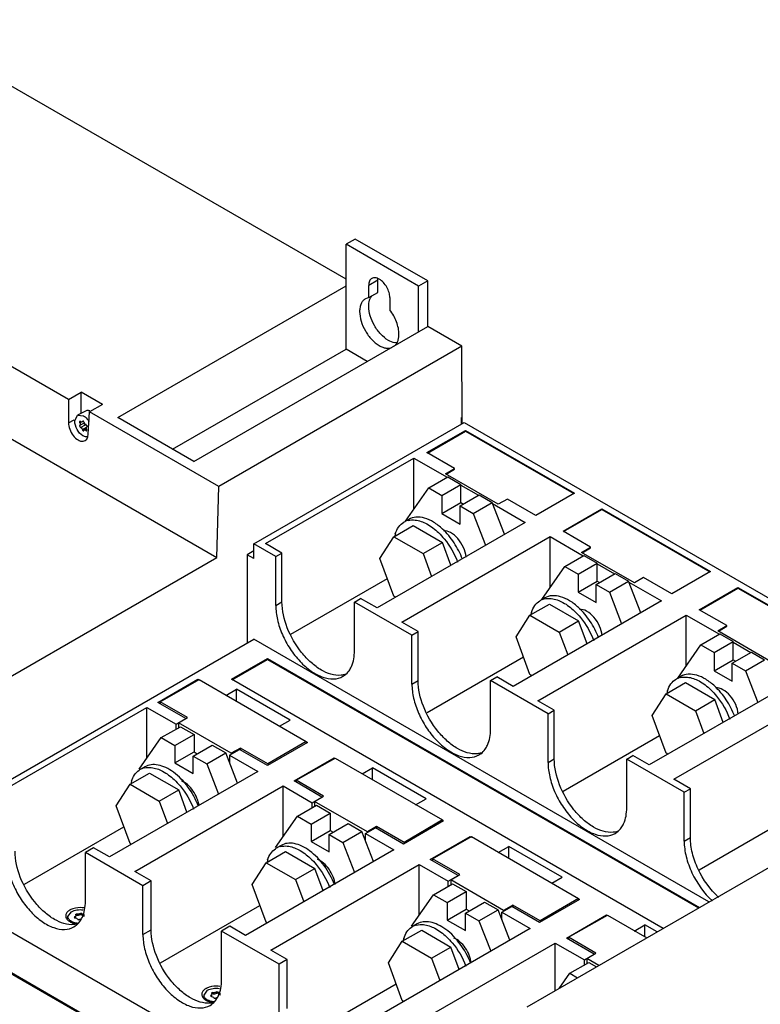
# Model space of a CAD drawing. Header units: millimetres. Extents: x 67 to 521, y 166 to 655.
# Tile 3 of 4: x 220 to 393, y 425 to 655. Entities that reach past the tile are written whole.
import ezdxf

# ---------------------------------------------------------------- set-up
doc = ezdxf.new("R2010")
doc.units = ezdxf.units.MM
doc.header["$LTSCALE"] = 53.423274
doc.layers.get('0').update_dxf_attribs({"linetype": 'CONTINUOUS'})

msp = doc.modelspace()

# ---------------------------------------------------------------- linework, layer by layer
at = {"color": 7, "linetype": 'Continuous'}
for p, q in [((296.12, 594.43), (190.97, 655.14)), ((133.66, 605.71), (265.91, 529.36)), ((298.24, 603.82), (296.12, 602.6)), ((315.21, 594.02), (298.24, 603.82)), ((296.12, 578.1), (296.12, 602.6)), ((313.09, 592.8), (296.12, 602.6)), ((303.54, 594.23), (301.42, 593)), ((303.54, 591.35), (303.54, 594.23)), ((242.77, 562.08), (296.12, 592.88)), ((301.42, 590.13), (301.42, 593)), ((315.21, 594.02), (313.09, 592.8)), ((313.09, 582.16), (313.09, 592.8)), ((315.21, 583.4), (315.21, 594.02)), ((301.42, 590.13), (300.65, 589.86)), ((301.42, 590.13), (303.54, 591.35)), ((306.37, 590.14), (306.37, 587.27)), ((231.26, 566.27), (195.3, 587.03)), ((260.53, 551.82), (315.23, 583.4)), ((323.21, 578.79), (315.23, 583.4)), ((255.57, 554.69), (296.12, 578.1)), ((323.21, 578.79), (266.4, 545.99)), ((301.08, 575.23), (296.12, 578.1)), ((323.24, 562.15), (323.21, 578.79)), ((231.26, 566.27), (234.25, 568)), ((234.25, 563.07), (234.25, 568)), ((239.17, 565.16), (234.25, 568)), ((231.26, 566.27), (231.26, 560.85)), ((239.17, 565.16), (236.17, 563.44)), ((232.73, 561.29), (233.39, 562.61)), ((235.22, 563.6), (233.39, 562.61)), ((233.39, 562.61), (234.78, 562.47)), ((235.86, 558.2), (236.17, 563.44)), ((266.4, 545.99), (236.17, 563.44)), ((260.53, 551.82), (242.77, 562.08)), ((323.24, 562.15), (323.09, 562.07)), ((323.09, 560.56), (323.09, 562.07)), ((323.18, 562.18), (323.18, 560.61)), ((231.26, 560.85), (232.58, 561.56)), ((235.01, 560.86), (233.87, 560.25)), ((233.89, 560.85), (234.17, 561)), ((234.07, 559.79), (235.2, 560.39)), ((234.55, 561.17), (234.45, 561.03)), ((235.44, 559.75), (234.49, 559.24)), ((234.6, 561.24), (234.55, 561.17)), ((234.55, 561.17), (234.62, 561.21)), ((234.66, 561.15), (234.76, 561.2)), ((235.64, 559.95), (235.54, 559.9)), ((274.54, 532.53), (323.73, 560.93)), ((323.73, 560.93), (447.9, 489.24)), ((234.83, 558.98), (234.87, 559.02)), ((234.87, 559.02), (234.98, 559.17)), ((235.42, 559.41), (234.98, 559.17)), ((235.54, 559.19), (235.31, 559.07)), ((315.03, 553.87), (324.08, 559.09)), ((315.17, 553.79), (324.08, 558.93)), ((324.08, 558.93), (324.08, 559.09)), ((324.08, 559.09), (349.5, 544.42)), ((324.08, 558.93), (349.36, 544.34)), ((321.47, 550.15), (315.03, 553.87)), ((277.32, 532.6), (311.98, 552.61)), ((311.98, 540.66), (311.98, 552.61)), ((311.98, 552.61), (319.75, 548.12)), ((315.44, 545.64), (319.89, 548.21)), ((319.36, 548.92), (321.47, 550.15)), ((331.7, 541.79), (319.36, 548.92)), ((319.52, 548.84), (321.47, 549.99)), ((319.89, 548.21), (322.99, 546.42)), ((321.47, 549.99), (321.47, 550.15)), ((265.93, 529.35), (266.42, 545.97)), ((318.53, 543.85), (322.99, 546.42)), ((322.99, 542.18), (322.99, 546.42)), ((322.99, 546.26), (327.08, 543.89)), ((310.05, 537.88), (315.44, 545.64)), ((315.44, 545.64), (318.53, 543.85)), ((318.53, 543.85), (318.53, 539.61)), ((322.77, 541.4), (327.23, 543.97)), ((327.23, 543.97), (330.31, 542.2)), ((349.5, 544.42), (340.45, 539.2)), ((318.53, 539.61), (322.99, 542.18)), ((322.77, 537.16), (322.77, 541.4)), ((322.77, 541.4), (325.85, 539.62)), ((322.99, 542.18), (323.55, 541.85)), ((325.85, 539.62), (330.31, 542.2)), ((333.18, 534.77), (330.31, 542.2)), ((330.39, 541.98), (338.03, 537.57)), ((333.84, 543.01), (331.7, 541.79)), ((340.45, 539.2), (333.84, 543.01)), ((318.53, 539.61), (322.77, 537.16)), ((325.85, 539.62), (328.72, 532.2)), ((346.85, 535.5), (355.9, 540.72)), ((346.99, 535.41), (355.9, 540.56)), ((355.9, 540.56), (355.9, 540.72)), ((355.9, 540.72), (381.32, 526.05)), ((355.9, 540.56), (381.18, 525.97)), ((338.03, 537.57), (303.37, 517.56)), ((307.3, 534.21), (311.83, 536.82)), ((310.77, 538.27), (310.06, 537.86)), ((311.83, 536.82), (318.66, 532.87)), ((353.29, 531.78), (346.85, 535.5)), ((274.54, 529.1), (274.54, 532.53)), ((279.7, 529.55), (274.54, 532.53)), ((281.15, 530.39), (277.32, 532.6)), ((304.04, 529.15), (307.3, 534.21)), ((307.3, 534.21), (314.14, 530.26)), ((309.14, 514.23), (343.8, 534.24)), ((314.14, 530.26), (318.66, 532.87)), ((320.64, 527.53), (318.66, 532.87)), ((343.8, 522.29), (343.8, 534.24)), ((343.8, 534.24), (351.57, 529.75)), ((274.54, 530.9), (272.98, 530)), ((272.98, 530), (272.98, 509.35)), ((274.54, 529.1), (272.98, 530)), ((279.7, 529.55), (281.15, 530.39)), ((281.15, 518.96), (281.15, 530.39)), ((314.14, 530.26), (316.11, 524.92)), ((347.26, 527.26), (351.71, 529.84)), ((351.18, 530.55), (353.29, 531.78)), ((363.52, 523.42), (351.18, 530.55)), ((351.34, 530.47), (353.29, 531.62)), ((351.71, 529.84), (354.81, 528.05)), ((353.29, 531.62), (353.29, 531.78)), ((206.56, 495.08), (265.93, 529.35)), ((279.7, 518.12), (279.7, 529.55)), ((307.3, 520.33), (304.04, 529.15)), ((350.35, 525.48), (354.81, 528.05)), ((354.81, 523.81), (354.81, 528.05)), ((354.81, 527.88), (358.9, 525.52)), ((341.87, 519.51), (347.26, 527.26)), ((347.26, 527.26), (350.35, 525.48)), ((350.35, 525.48), (350.35, 521.24)), ((354.59, 523.03), (359.05, 525.6)), ((359.05, 525.6), (362.13, 523.82)), ((381.32, 526.05), (372.27, 520.82)), ((283.24, 511.44), (305.78, 524.45)), ((350.35, 521.24), (354.81, 523.81)), ((354.59, 518.79), (354.59, 523.03)), ((354.59, 523.03), (357.67, 521.25)), ((354.81, 523.81), (355.37, 523.48)), ((357.67, 521.25), (362.13, 523.82)), ((365, 516.4), (362.13, 523.82)), ((362.21, 523.61), (369.85, 519.2)), ((365.66, 524.64), (363.52, 523.42)), ((372.27, 520.82), (365.66, 524.64)), ((350.35, 521.24), (354.59, 518.79)), ((357.67, 521.25), (360.54, 513.83)), ((378.67, 517.13), (387.72, 522.35)), ((378.81, 517.04), (387.72, 522.19)), ((387.72, 522.19), (387.72, 522.35)), ((387.72, 522.35), (413.14, 507.68)), ((387.72, 522.19), (413, 507.6)), ((279.7, 518.12), (281.15, 518.96)), ((298.09, 518.93), (299.54, 519.77)), ((298.09, 507.51), (298.09, 518.93)), ((311.52, 511.18), (298.09, 518.93)), ((303.37, 517.56), (299.54, 519.77)), ((307.73, 520.08), (307.3, 520.33)), ((369.85, 519.2), (335.19, 499.19)), ((339.12, 515.84), (343.65, 518.45)), ((342.59, 519.9), (341.88, 519.49)), ((343.65, 518.45), (350.48, 514.5)), ((340.96, 495.86), (375.62, 515.87)), ((375.62, 503.91), (375.62, 515.87)), ((375.62, 515.87), (383.39, 511.38)), ((385.11, 513.41), (378.67, 517.13)), ((312.97, 512.02), (309.14, 514.23)), ((335.86, 510.78), (339.12, 515.84)), ((339.12, 515.84), (345.96, 511.89)), ((345.96, 511.89), (350.48, 514.5)), ((352.46, 509.16), (350.48, 514.5)), ((311.52, 511.18), (312.97, 512.02)), ((312.97, 500.59), (312.97, 512.02)), ((345.96, 511.89), (347.93, 506.55)), ((379.08, 508.89), (383.53, 511.47)), ((383, 512.17), (385.11, 513.41)), ((395.34, 505.05), (383, 512.17)), ((383.16, 512.1), (385.11, 513.25)), ((383.53, 511.47), (386.63, 509.68)), ((385.11, 513.25), (385.11, 513.41)), ((211.65, 473.94), (274.54, 510.24)), ((380.96, 448.8), (274.54, 510.24)), ((311.52, 499.75), (311.52, 511.18)), ((339.12, 501.96), (335.86, 510.78)), ((382.17, 507.11), (386.63, 509.68)), ((386.63, 505.44), (386.63, 509.68)), ((386.63, 509.51), (390.72, 507.15)), ((373.69, 501.14), (379.08, 508.89)), ((379.08, 508.89), (382.17, 507.11)), ((382.17, 507.11), (382.17, 502.87)), ((386.41, 504.66), (390.87, 507.23)), ((390.87, 507.23), (393.95, 505.45)), ((269.32, 500.86), (277.8, 505.76)), ((269.53, 500.74), (277.8, 505.52)), ((277.8, 505.52), (277.8, 505.76)), ((277.8, 505.76), (378.71, 447.5)), ((277.8, 505.52), (378.5, 447.38)), ((315.06, 493.07), (337.6, 506.08)), ((382.17, 502.87), (386.63, 505.44)), ((386.41, 500.42), (386.41, 504.66)), ((386.41, 504.66), (389.49, 502.88)), ((386.63, 505.44), (387.19, 505.11)), ((389.49, 502.88), (393.95, 505.45)), ((382.17, 502.87), (386.41, 500.42)), ((389.49, 502.88), (392.36, 495.46)), ((252.16, 495.46), (261.51, 500.87)), ((252.65, 495.62), (261.78, 500.8)), ((261.51, 500.65), (261.51, 500.87)), ((261.51, 500.87), (261.78, 500.72)), ((261.78, 500.8), (286.83, 486.34)), ((370.23, 442.6), (269.32, 500.86)), ((311.52, 499.75), (312.97, 500.59)), ((329.91, 500.56), (331.36, 501.4)), ((329.91, 489.14), (329.91, 500.56)), ((343.34, 492.81), (329.91, 500.56)), ((335.19, 499.19), (331.36, 501.4)), ((339.55, 501.71), (339.12, 501.96)), ((401.67, 500.83), (367.01, 480.82)), ((370.94, 497.47), (375.47, 500.08)), ((374.41, 501.53), (373.7, 501.12)), ((375.47, 500.08), (382.3, 496.13)), ((268.05, 497.11), (270.52, 498.53)), ((270.52, 495.76), (270.52, 498.53)), ((283.04, 491.31), (270.52, 498.53)), ((367.68, 492.41), (370.94, 497.47)), ((370.94, 497.47), (377.78, 493.52)), ((372.78, 477.49), (407.44, 497.5)), ((258.68, 491.7), (252.16, 495.46)), ((252.65, 495.62), (252.65, 495.18)), ((259.07, 491.92), (252.65, 495.62)), ((344.79, 493.65), (340.96, 495.86)), ((377.78, 493.52), (382.3, 496.13)), ((384.28, 490.79), (382.3, 496.13)), ((214.91, 474.28), (249.58, 494.3)), ((249.58, 482.4), (249.58, 494.3)), ((249.58, 494.3), (256.38, 490.37)), ((343.34, 492.81), (344.79, 493.65)), ((344.79, 482.22), (344.79, 493.65)), ((377.78, 493.52), (379.75, 488.18)), ((256.38, 490.37), (258.68, 491.7)), ((256.96, 490.69), (259.07, 491.92)), ((256.96, 490.69), (256.96, 489.52)), ((269.3, 483.56), (256.96, 490.69)), ((280.56, 489.88), (283.04, 491.31)), ((343.34, 481.38), (343.34, 492.81)), ((370.94, 483.59), (367.68, 492.41)), ((252.95, 487.21), (257.4, 489.78)), ((256.38, 489.19), (256.38, 490.37)), ((257.4, 489.78), (260.59, 487.94)), ((338.44, 424.25), (450.37, 488.88)), ((247.79, 479.86), (252.95, 487.21)), ((252.95, 487.21), (256.13, 485.37)), ((256.13, 485.37), (260.59, 487.94)), ((260.59, 487.94), (260.59, 483.86)), ((287.09, 486.1), (277.73, 480.7)), ((286.83, 486.34), (277.86, 481.07)), ((286.83, 486.34), (286.82, 486.26)), ((286.82, 486.26), (286.82, 485.95)), ((286.82, 486.26), (287.09, 486.1)), ((346.88, 474.7), (369.42, 487.71)), ((256.13, 485.37), (256.13, 481.29)), ((256.13, 481.29), (260.59, 483.86)), ((260.37, 482.92), (264.83, 485.49)), ((260.59, 483.86), (261.29, 483.45)), ((263.56, 481.08), (268.01, 483.65)), ((264.83, 485.49), (268.01, 483.65)), ((270.75, 476.58), (268.01, 483.65)), ((268.89, 483.14), (271.2, 484.47)), ((271.44, 484.78), (269.3, 483.56)), ((277.73, 480.7), (271.2, 484.47)), ((271.44, 484.78), (271.44, 484.33)), ((277.86, 481.07), (271.44, 484.78)), ((260.37, 478.84), (260.37, 482.92)), ((260.37, 482.92), (263.56, 481.08)), ((268.89, 483.14), (268.89, 481.37)), ((268.89, 483.14), (275.51, 479.33)), ((269.3, 483.56), (269.3, 483.38)), ((283.98, 477.09), (293.33, 482.5)), ((284.47, 477.25), (293.6, 482.43)), ((293.33, 482.28), (293.33, 482.5)), ((293.33, 482.5), (293.6, 482.35)), ((293.6, 482.43), (318.65, 467.97)), ((343.34, 481.38), (344.79, 482.22)), ((361.73, 482.19), (363.18, 483.03)), ((361.73, 470.77), (361.73, 482.19)), ((375.16, 474.44), (361.73, 482.19)), ((367.01, 480.82), (363.18, 483.03)), ((371.37, 483.34), (370.94, 483.59)), ((275.51, 479.33), (240.84, 459.31)), ((249.11, 480.38), (247.98, 479.73)), ((256.13, 481.29), (260.37, 478.84)), ((263.56, 481.08), (266.3, 474.01)), ((277.86, 481.07), (277.86, 480.77)), ((299.87, 478.73), (302.34, 480.16)), ((302.34, 477.39), (302.34, 480.16)), ((314.86, 472.94), (302.34, 480.16)), ((245.64, 476.32), (250.17, 478.93)), ((250.17, 478.93), (257.01, 474.98)), ((290.5, 473.33), (283.98, 477.09)), ((284.47, 477.25), (284.47, 476.81)), ((290.89, 473.55), (284.47, 477.25)), ((376.61, 475.27), (372.78, 477.49)), ((242.38, 471.26), (245.64, 476.32)), ((245.64, 476.32), (252.48, 472.37)), ((246.73, 455.91), (281.4, 475.93)), ((252.48, 472.37), (257.01, 474.98)), ((258.94, 469.76), (257.01, 474.98)), ((281.4, 464.03), (281.4, 475.93)), ((281.4, 475.93), (288.2, 472)), ((375.16, 474.44), (376.61, 475.27)), ((375.16, 463.01), (375.16, 474.44)), ((376.61, 463.85), (376.61, 475.27)), ((252.48, 472.37), (254.41, 467.15)), ((288.2, 472), (290.5, 473.33)), ((288.78, 472.31), (290.89, 473.55)), ((288.78, 472.31), (288.78, 471.15)), ((301.12, 465.19), (288.78, 472.31)), ((312.38, 471.51), (314.86, 472.94)), ((245.64, 462.44), (242.38, 471.26)), ((284.77, 468.83), (289.22, 471.41)), ((288.2, 470.81), (288.2, 472)), ((289.22, 471.41), (292.41, 469.57)), ((279.61, 461.49), (284.77, 468.83)), ((284.77, 468.83), (287.95, 467)), ((287.95, 467), (292.41, 469.57)), ((292.41, 469.57), (292.41, 465.49)), ((318.91, 467.73), (309.55, 462.33)), ((318.65, 467.97), (309.68, 462.7)), ((318.64, 467.89), (318.91, 467.73)), ((318.65, 467.97), (318.65, 467.89)), ((318.65, 467.89), (318.65, 467.58)), ((378.7, 456.33), (401.24, 469.34)), ((220.94, 452.94), (244.19, 466.36)), ((287.95, 467), (287.95, 462.92)), ((287.95, 462.92), (292.41, 465.49)), ((292.19, 464.55), (296.65, 467.12)), ((292.41, 465.49), (293.11, 465.08)), ((295.38, 462.71), (299.83, 465.28)), ((296.65, 467.12), (299.83, 465.28)), ((302.57, 458.21), (299.83, 465.28)), ((300.71, 464.77), (303.02, 466.1)), ((303.26, 466.4), (301.12, 465.19)), ((309.55, 462.33), (303.02, 466.1)), ((303.26, 466.4), (303.26, 465.96)), ((309.68, 462.7), (303.26, 466.4)), ((287.95, 462.92), (292.19, 460.47)), ((292.19, 460.47), (292.19, 464.55)), ((292.19, 464.55), (295.38, 462.71)), ((300.71, 463), (300.71, 464.77)), ((300.71, 464.77), (307.33, 460.96)), ((301.12, 465.19), (301.12, 465.01)), ((315.8, 458.72), (325.15, 464.13)), ((316.3, 458.88), (325.43, 464.06)), ((325.15, 463.9), (325.15, 464.13)), ((325.15, 464.13), (325.42, 463.97)), ((325.43, 464.06), (350.47, 449.6)), ((375.16, 463.01), (376.61, 463.85)), ((237.13, 461.46), (235.2, 460.34)), ((240.84, 459.31), (237.13, 461.46)), ((245.95, 462.26), (245.64, 462.44)), ((307.33, 460.96), (272.66, 440.94)), ((280.93, 462.01), (279.8, 461.36)), ((295.38, 462.71), (298.12, 455.64)), ((309.68, 462.7), (309.68, 462.4)), ((331.69, 460.36), (334.16, 461.79)), ((334.16, 459.02), (334.16, 461.79)), ((346.68, 454.57), (334.16, 461.79)), ((235.2, 448.91), (235.2, 460.34)), ((248.64, 452.59), (235.2, 460.34)), ((277.46, 457.95), (281.99, 460.56)), ((281.99, 460.56), (288.83, 456.61)), ((322.32, 454.96), (315.8, 458.72)), ((316.3, 458.88), (316.3, 458.44)), ((322.71, 455.18), (316.3, 458.88)), ((274.2, 452.89), (277.46, 457.95)), ((277.46, 457.95), (284.3, 454)), ((278.55, 437.54), (313.22, 457.55)), ((284.3, 454), (288.83, 456.61)), ((290.76, 451.39), (288.83, 456.61)), ((313.22, 445.66), (313.22, 457.55)), ((313.22, 457.55), (320.02, 453.63)), ((250.57, 453.7), (246.73, 455.91)), ((250.57, 453.7), (248.64, 452.59)), ((250.57, 442.27), (250.57, 453.7)), ((284.3, 454), (286.23, 448.78)), ((320.02, 453.63), (322.32, 454.96)), ((320.61, 453.94), (322.71, 455.18)), ((320.61, 453.94), (320.61, 452.78)), ((332.95, 446.82), (320.61, 453.94)), ((344.2, 453.14), (346.68, 454.57)), ((248.64, 441.16), (248.64, 452.59)), ((277.46, 444.07), (274.2, 452.89)), ((316.59, 450.46), (321.04, 453.04)), ((320.02, 452.44), (320.02, 453.63)), ((321.04, 453.04), (324.23, 451.2)), ((311.43, 443.12), (316.59, 450.46)), ((316.59, 450.46), (319.77, 448.63)), ((319.77, 448.63), (324.23, 451.2)), ((324.23, 451.2), (324.23, 447.12)), ((350.73, 449.36), (341.37, 443.96)), ((350.47, 449.6), (341.5, 444.33)), ((350.46, 449.51), (350.73, 449.36)), ((350.47, 449.6), (350.47, 449.52)), ((350.47, 449.52), (350.47, 449.21)), ((252.76, 434.57), (276.01, 447.99)), ((319.77, 448.63), (319.77, 444.54)), ((319.77, 444.54), (324.23, 447.12)), ((324.01, 446.18), (328.47, 448.75)), ((324.23, 447.12), (324.93, 446.71)), ((327.2, 444.34), (331.65, 446.91)), ((328.47, 448.75), (331.65, 446.91)), ((334.39, 439.84), (331.65, 446.91)), ((332.53, 446.4), (334.84, 447.73)), ((335.09, 448.03), (332.95, 446.82)), ((332.95, 446.82), (332.95, 446.64)), ((341.37, 443.96), (334.84, 447.73)), ((335.09, 448.03), (335.09, 447.59)), ((341.5, 444.33), (335.09, 448.03)), ((231.11, 445.37), (231.93, 446.51)), ((231.11, 444.81), (231.11, 445.37)), ((232.6, 445.24), (232.67, 445.1)), ((232.89, 445.86), (233.07, 445.96)), ((232.89, 445.86), (232.95, 445.66)), ((232.96, 445.65), (233.07, 445.71)), ((233.07, 445.71), (233.07, 445.96)), ((233.45, 444.65), (233.69, 444.62)), ((234.13, 446.12), (234.13, 445.88)), ((234.37, 446.09), (234.13, 446.12)), ((234.13, 445.88), (234.37, 445.84)), ((234.37, 445.84), (234.37, 446.09)), ((319.77, 444.54), (324.01, 442.09)), ((324.01, 442.09), (324.01, 446.18)), ((324.01, 446.18), (327.2, 444.34)), ((332.53, 444.63), (332.53, 446.4)), ((332.53, 446.4), (339.15, 442.58)), ((347.62, 440.35), (356.97, 445.76)), ((348.12, 440.51), (357.25, 445.69)), ((356.97, 445.53), (356.97, 445.76)), ((356.97, 445.76), (357.24, 445.6)), ((357.25, 445.69), (366.41, 440.4)), ((217.17, 442.18), (330.31, 376.86)), ((248.64, 441.16), (250.57, 442.27)), ((268.95, 443.09), (267.02, 441.97)), ((272.66, 440.94), (268.95, 443.09)), ((277.77, 443.89), (277.46, 444.07)), ((339.15, 442.58), (304.48, 422.57)), ((309.28, 439.58), (313.81, 442.19)), ((312.75, 443.64), (311.62, 442.98)), ((313.81, 442.19), (320.65, 438.24)), ((327.2, 444.34), (329.94, 437.27)), ((341.5, 444.33), (341.5, 444.03)), ((363.51, 441.99), (365.98, 443.42)), ((368.81, 441.79), (365.98, 443.42)), ((365.98, 440.65), (365.98, 443.42)), ((267.02, 430.54), (267.02, 441.97)), ((280.46, 434.22), (267.02, 441.97)), ((354.14, 436.59), (347.62, 440.35)), ((348.12, 440.51), (348.12, 440.07)), ((354.53, 436.8), (348.12, 440.51)), ((306.02, 434.52), (309.28, 439.58)), ((309.28, 439.58), (316.12, 435.63)), ((310.37, 419.17), (345.04, 439.18)), ((316.12, 435.63), (320.65, 438.24)), ((322.58, 433.02), (320.65, 438.24)), ((345.04, 428.06), (345.04, 439.18)), ((345.04, 439.18), (351.84, 435.26)), ((282.39, 435.33), (278.55, 437.54)), ((282.39, 435.33), (280.46, 434.22)), ((282.39, 423.9), (282.39, 435.33)), ((316.12, 435.63), (318.05, 430.41)), ((351.84, 435.26), (354.14, 436.59)), ((351.84, 434.07), (351.84, 435.26)), ((352.43, 435.57), (354.53, 436.8)), ((352.43, 435.57), (352.43, 434.41)), ((355.24, 433.95), (352.43, 435.57)), ((280.46, 422.78), (280.46, 434.22)), ((309.28, 425.7), (306.02, 434.52)), ((348.41, 432.09), (352.86, 434.66)), ((352.86, 434.66), (354.67, 433.62)), ((330.31, 367.06), (217.17, 432.38)), ((330.31, 367.3), (217.38, 432.5)), ((345.94, 428.58), (348.41, 432.09)), ((348.41, 432.09), (350.22, 431.05)), ((284.58, 416.2), (307.83, 429.62)), ((262.93, 427), (263.75, 428.14)), ((262.93, 426.44), (262.93, 427)), ((264.42, 426.87), (264.49, 426.73)), ((264.71, 427.49), (264.89, 427.59)), ((264.71, 427.49), (264.77, 427.29)), ((264.78, 427.28), (264.89, 427.34)), ((264.89, 427.34), (264.89, 427.59)), ((265.27, 426.28), (265.51, 426.25)), ((265.95, 427.75), (265.95, 427.51)), ((266.19, 427.72), (265.95, 427.75)), ((265.95, 427.51), (266.19, 427.47)), ((266.19, 427.47), (266.19, 427.72)), ((309.59, 425.52), (309.28, 425.7))]:
    msp.add_line(p, q, dxfattribs=at)
for centre, radius, start, end in [((235.63, 561.87), 1.86, 70.5425, 73.6166), ((311.52, 534.37), 3.75, 113.0806, 120.016), ((311.57, 534.23), 3.9, 103.7418, 113.0156), ((314.83, 532.78), 7.49, 167.4096, 168.8262), ((314.28, 532.91), 6.92, 163.3922, 167.4438), ((343.34, 516), 3.75, 113.0806, 120.016), ((343.39, 515.86), 3.9, 103.7418, 113.0156), ((346.65, 514.41), 7.49, 167.4096, 168.8262), ((346.1, 514.53), 6.92, 163.3922, 167.4438), ((375.16, 497.63), 3.75, 113.0806, 120.016), ((375.21, 497.49), 3.9, 103.7418, 113.0156), ((378.47, 496.04), 7.49, 167.4096, 168.8262), ((377.92, 496.16), 6.92, 163.3922, 167.4438), ((249.86, 476.48), 3.75, 120.0252, 123.6492), ((249.86, 476.48), 3.75, 113.0806, 120.016), ((249.91, 476.34), 3.9, 103.7418, 113.0156), ((252.62, 475.02), 6.92, 163.3922, 167.4438), ((253.17, 474.89), 7.49, 167.4096, 168.8262), ((281.68, 458.11), 3.75, 120.0252, 123.6492), ((281.68, 458.11), 3.75, 113.0806, 120.016), ((281.73, 457.97), 3.9, 103.7418, 113.0156), ((284.44, 456.65), 6.92, 163.3922, 167.4438), ((284.99, 456.52), 7.49, 167.4096, 168.8262), ((233.05, 444.31), 2.98, 119.9918, 122.0212), ((233.2, 444.05), 3.28, 116.0426, 119.9529), ((231.7, 445.53), 1.11, 172.6382, 180.0073), ((233.9, 449.19), 5.57, 262.6588, 264.0953), ((313.5, 439.74), 3.75, 120.0252, 123.6492), ((313.5, 439.74), 3.75, 113.0806, 120.016), ((313.55, 439.6), 3.9, 103.7418, 113.0156), ((316.26, 438.27), 6.92, 163.3922, 167.4438), ((316.81, 438.15), 7.49, 167.4096, 168.8262), ((264.87, 425.94), 2.98, 119.9918, 122.0212), ((265.02, 425.68), 3.28, 116.0426, 119.9529), ((263.52, 427.16), 1.11, 172.6382, 180.0073), ((265.72, 430.81), 5.57, 262.6588, 264.0953)]:
    msp.add_arc(centre, radius, start, end, dxfattribs=at)
msp.add_ellipse((233.56, 559.53), major_axis=(-1.54, 2.86), ratio=0.597167, start_param=0.802764, end_param=3.944506, dxfattribs=at)
for points, knots in [([(302.15, 594.6), (302.03, 594.54), (301.81, 594.36), (301.58, 593.98), (301.45, 593.52), (301.42, 593.18), (301.42, 593)], [0, 0, 0, 0, 0.217774, 0.45093, 0.710224, 1, 1, 1, 1]), ([(303.9, 594.43), (303.74, 594.52), (303.44, 594.67), (302.97, 594.78), (302.53, 594.77), (302.26, 594.67), (302.15, 594.6)], [0, 0, 0, 0, 0.289775, 0.549069, 0.782225, 1, 1, 1, 1]), ([(303.54, 594.23), (303.54, 594.26), (303.54, 594.38), (303.55, 594.5), (303.56, 594.58)], [0, 0, 0, 0, 0.256189, 1, 1, 1, 1]), ([(306.37, 590.14), (306.37, 590.55), (306.22, 591.41), (305.69, 592.61), (304.91, 593.67), (304.25, 594.23), (303.9, 594.43)], [0, 0, 0, 0, 0.237229, 0.500001, 0.762772, 1, 1, 1, 1]), ([(300.65, 589.86), (300.43, 589.73), (300.03, 589.4), (299.6, 588.7), (299.35, 587.84), (299.3, 587.21), (299.3, 586.88)], [0, 0, 0, 0, 0.217767, 0.450947, 0.710202, 1, 1, 1, 1]), ([(301.42, 588.11), (301.42, 588.35), (301.45, 588.83), (301.63, 589.68), (301.91, 590.27), (302.17, 590.57)], [0, 0, 0, 0, 0.28151, 0.541385, 1, 1, 1, 1]), ([(306.02, 580.14), (305.36, 580.52), (304.13, 581.56), (302.69, 583.53), (301.7, 585.76), (301.42, 587.35), (301.42, 588.11)], [0, 0, 0, 0, 0.237219, 0.499999, 0.76278, 1, 1, 1, 1]), ([(308.49, 581.57), (308.49, 582.04), (308.38, 583.02), (307.96, 584.49), (307.29, 585.93), (306.7, 586.84), (306.37, 587.27)], [0, 0, 0, 0, 0.227803, 0.476645, 0.737571, 1, 1, 1, 1]), ([(299.3, 586.88), (299.3, 586.13), (299.58, 584.54), (300.57, 582.31), (302.01, 580.34), (303.24, 579.3), (303.9, 578.92)], [0, 0, 0, 0, 0.23722, 0.500001, 0.762781, 1, 1, 1, 1]), ([(307.43, 578.79), (307.6, 578.93), (307.92, 579.28), (308.25, 579.94), (308.45, 580.72), (308.49, 581.28), (308.49, 581.57)], [0, 0, 0, 0, 0.218383, 0.453994, 0.713687, 1, 1, 1, 1]), ([(303.9, 578.92), (304.15, 578.77), (304.65, 578.53), (305.43, 578.31), (306.16, 578.27), (306.63, 578.37), (306.83, 578.45)], [0, 0, 0, 0, 0.286312, 0.546005, 0.781616, 1, 1, 1, 1]), ([(308.01, 579.52), (307.86, 579.52), (307.15, 579.59), (306.49, 579.87), (306.02, 580.14)], [0, 0, 0, 0, 0.22747, 1, 1, 1, 1]), ([(234.78, 562.47), (234.9, 562.4), (235.41, 562.04), (235.82, 561.55), (236.07, 561.14)], [0, 0, 0, 0, 0.229453, 1, 1, 1, 1]), ([(236.15, 563.66), (236.07, 563.68), (235.76, 563.75), (235.42, 563.7), (235.22, 563.6)], [0, 0, 0, 0, 0.274985, 1, 1, 1, 1]), ([(234.64, 557.82), (234.06, 558.16), (233.13, 559.25), (232.71, 560.6), (232.73, 561.29)], [0, 0, 0, 0, 0.49773, 1, 1, 1, 1]), ([(233.82, 560.13), (233.82, 560.02), (233.9, 559.86), (234.04, 559.79), (234.07, 559.79)], [0, 0, 0, 0, 0.784444, 1, 1, 1, 1]), ([(233.98, 560.61), (234, 560.54), (234.01, 560.4), (233.92, 560.28), (233.87, 560.25)], [0, 0, 0, 0, 0.568417, 1, 1, 1, 1]), ([(234.07, 559.79), (234.12, 559.78), (234.34, 559.66), (234.47, 559.42), (234.49, 559.23)], [0, 0, 0, 0, 0.21649, 1, 1, 1, 1]), ([(234.45, 561.03), (234.42, 561.02), (234.3, 560.99), (234.17, 561.06), (234.1, 561.13)], [0, 0, 0, 0, 0.2115, 1, 1, 1, 1]), ([(234.76, 561.22), (234.75, 561.23), (234.7, 561.25), (234.64, 561.26), (234.6, 561.24)], [0, 0, 0, 0, 0.297487, 1, 1, 1, 1]), ([(235.26, 560.44), (235.23, 560.46), (235.12, 560.54), (235.04, 560.66), (234.99, 560.75)], [0, 0, 0, 0, 0.229669, 1, 1, 1, 1]), ([(235.38, 560.29), (235.37, 560.31), (235.3, 560.36), (235.23, 560.39), (235.17, 560.4)], [0, 0, 0, 0, 0.28085, 1, 1, 1, 1]), ([(235.41, 560.4), (235.4, 560.41), (235.35, 560.44), (235.29, 560.45), (235.26, 560.44)], [0, 0, 0, 0, 0.290988, 1, 1, 1, 1]), ([(235.46, 559.44), (235.45, 559.47), (235.42, 559.57), (235.42, 559.69), (235.44, 559.77)], [0, 0, 0, 0, 0.279221, 1, 1, 1, 1]), ([(234.49, 559.23), (234.51, 559.19), (234.57, 559.06), (234.74, 558.93), (234.83, 558.98)], [0, 0, 0, 0, 0.313254, 1, 1, 1, 1]), ([(235.68, 557.56), (235.6, 557.55), (235.23, 557.54), (234.88, 557.68), (234.64, 557.82)], [0, 0, 0, 0, 0.226151, 1, 1, 1, 1]), ([(234.98, 559.17), (235, 559.18), (235.14, 559.21), (235.27, 559.12), (235.34, 559.04)], [0, 0, 0, 0, 0.207313, 1, 1, 1, 1]), ([(307.64, 534.88), (307.81, 535.46), (308.3, 536.53), (309.17, 537.34), (309.64, 537.62)], [0, 0, 0, 0, 0.525796, 1, 1, 1, 1]), ([(310.64, 538.02), (311.17, 538.15), (312.71, 538.2), (315.24, 537.25), (316.91, 535.95), (317.74, 535.16)], [0, 0, 0, 0, 0.205823, 0.567394, 1, 1, 1, 1]), ([(318.67, 536), (318.03, 536.6), (316.71, 537.62), (314.59, 538.62), (312.54, 538.92), (311.28, 538.56), (310.77, 538.27)], [0, 0, 0, 0, 0.303086, 0.568995, 0.79712, 1, 1, 1, 1]), ([(317.74, 535.16), (318.22, 534.69), (320.07, 532.67), (321.47, 530.23), (322.2, 528.29)], [0, 0, 0, 0, 0.243622, 1, 1, 1, 1]), ([(323.33, 528.95), (322.83, 530.29), (321.52, 532.84), (319.7, 535.04), (318.67, 536)], [0, 0, 0, 0, 0.506687, 1, 1, 1, 1]), ([(324.17, 529.45), (324.1, 530.22), (323.64, 531.78), (322.38, 533.77), (320.77, 535.21), (319.44, 535.64), (318.87, 535.59)], [0, 0, 0, 0, 0.26623, 0.548383, 0.802274, 1, 1, 1, 1]), ([(350.49, 517.62), (349.85, 518.22), (348.53, 519.25), (346.41, 520.25), (344.36, 520.55), (343.1, 520.19), (342.59, 519.9)], [0, 0, 0, 0, 0.303086, 0.568995, 0.79712, 1, 1, 1, 1]), ([(294.95, 501.81), (293.37, 501.66), (290.75, 502.58), (287.85, 504.76), (284.88, 507.92), (282.17, 512.62), (281.15, 516.91), (281.15, 518.96)], [0, 0, 0, 0, 0.199825, 0.323527, 0.458981, 0.741798, 1, 1, 1, 1]), ([(339.46, 516.51), (339.63, 517.09), (340.12, 518.16), (340.99, 518.97), (341.46, 519.24)], [0, 0, 0, 0, 0.525796, 1, 1, 1, 1]), ([(342.46, 519.65), (342.99, 519.78), (344.53, 519.83), (347.06, 518.88), (348.73, 517.58), (349.56, 516.79)], [0, 0, 0, 0, 0.205823, 0.567394, 1, 1, 1, 1]), ([(279.7, 518.12), (279.7, 517.01), (280.01, 514.68), (281.17, 511.24), (282.96, 507.94), (285.23, 505.03), (287.8, 502.75), (290.49, 501.29), (293.11, 500.76), (294.74, 501.18), (295.39, 501.56)], [0, 0, 0, 0, 0.128832, 0.270572, 0.41789, 0.562387, 0.696201, 0.813592, 0.913064, 1, 1, 1, 1]), ([(349.56, 516.79), (350.04, 516.32), (351.89, 514.3), (353.29, 511.86), (354.02, 509.92)], [0, 0, 0, 0, 0.243622, 1, 1, 1, 1]), ([(355.15, 510.57), (354.65, 511.92), (353.34, 514.47), (351.52, 516.67), (350.49, 517.62)], [0, 0, 0, 0, 0.506687, 1, 1, 1, 1]), ([(355.99, 511.08), (355.92, 511.85), (355.46, 513.41), (354.2, 515.4), (352.59, 516.84), (351.26, 517.27), (350.69, 517.21)], [0, 0, 0, 0, 0.26623, 0.548383, 0.802274, 1, 1, 1, 1]), ([(296.83, 502.88), (297.04, 503.18), (297.84, 504.59), (298.09, 506.26), (298.09, 507.51)], [0, 0, 0, 0, 0.224338, 1, 1, 1, 1]), ([(296.08, 502.05), (295.81, 501.95), (295.43, 501.86), (295.05, 501.82), (294.95, 501.81)], [0, 0, 0, 0, 0.744788, 1, 1, 1, 1]), ([(295.39, 501.56), (295.53, 501.64), (296.08, 502), (296.55, 502.48), (296.83, 502.88)], [0, 0, 0, 0, 0.245803, 1, 1, 1, 1]), ([(382.31, 499.25), (381.67, 499.85), (380.35, 500.88), (378.23, 501.88), (376.18, 502.18), (374.92, 501.82), (374.41, 501.53)], [0, 0, 0, 0, 0.303086, 0.568995, 0.79712, 1, 1, 1, 1]), ([(311.52, 499.75), (311.52, 498.64), (311.83, 496.3), (312.99, 492.87), (314.78, 489.57), (317.05, 486.66), (319.62, 484.38), (322.31, 482.92), (324.93, 482.39), (326.56, 482.81), (327.21, 483.19)], [0, 0, 0, 0, 0.128832, 0.270572, 0.41789, 0.562387, 0.696201, 0.813592, 0.913064, 1, 1, 1, 1]), ([(326.77, 483.44), (325.19, 483.29), (322.57, 484.21), (319.67, 486.39), (316.7, 489.55), (313.99, 494.25), (312.97, 498.54), (312.97, 500.59)], [0, 0, 0, 0, 0.199825, 0.323527, 0.458981, 0.741798, 1, 1, 1, 1]), ([(371.28, 498.14), (371.45, 498.72), (371.94, 499.79), (372.81, 500.6), (373.28, 500.87)], [0, 0, 0, 0, 0.525796, 1, 1, 1, 1]), ([(374.28, 501.28), (374.81, 501.4), (376.35, 501.46), (378.88, 500.51), (380.55, 499.21), (381.38, 498.41)], [0, 0, 0, 0, 0.205823, 0.567394, 1, 1, 1, 1]), ([(381.38, 498.41), (381.86, 497.95), (383.71, 495.93), (385.11, 493.49), (385.84, 491.55)], [0, 0, 0, 0, 0.243622, 1, 1, 1, 1]), ([(386.97, 492.2), (386.47, 493.55), (385.16, 496.09), (383.34, 498.3), (382.31, 499.25)], [0, 0, 0, 0, 0.506687, 1, 1, 1, 1]), ([(387.81, 492.71), (387.74, 493.48), (387.28, 495.04), (386.02, 497.03), (384.41, 498.47), (383.08, 498.9), (382.51, 498.84)], [0, 0, 0, 0, 0.26623, 0.548383, 0.802274, 1, 1, 1, 1]), ([(328.65, 484.51), (328.86, 484.81), (329.66, 486.22), (329.91, 487.89), (329.91, 489.14)], [0, 0, 0, 0, 0.224338, 1, 1, 1, 1]), ([(327.9, 483.68), (327.63, 483.58), (327.25, 483.49), (326.87, 483.45), (326.77, 483.44)], [0, 0, 0, 0, 0.744788, 1, 1, 1, 1]), ([(327.21, 483.19), (327.35, 483.27), (327.9, 483.63), (328.37, 484.11), (328.65, 484.51)], [0, 0, 0, 0, 0.245803, 1, 1, 1, 1]), ([(343.34, 481.38), (343.34, 480.27), (343.65, 477.93), (344.81, 474.5), (346.6, 471.2), (348.87, 468.29), (351.44, 466.01), (354.13, 464.55), (356.75, 464.02), (358.38, 464.44), (359.03, 464.82)], [0, 0, 0, 0, 0.128832, 0.270572, 0.41789, 0.562387, 0.696201, 0.813592, 0.913064, 1, 1, 1, 1]), ([(358.59, 465.07), (357.01, 464.92), (354.39, 465.84), (351.49, 468.02), (348.52, 471.17), (345.81, 475.88), (344.79, 480.17), (344.79, 482.22)], [0, 0, 0, 0, 0.199825, 0.323527, 0.458981, 0.741798, 1, 1, 1, 1]), ([(245.98, 477), (246.14, 477.53), (246.58, 478.53), (247.36, 479.32), (247.78, 479.6)], [0, 0, 0, 0, 0.525244, 1, 1, 1, 1]), ([(248.98, 480.13), (249.5, 480.25), (251, 480.32), (253.48, 479.41), (255.13, 478.16), (255.95, 477.39)], [0, 0, 0, 0, 0.206506, 0.568089, 1, 1, 1, 1]), ([(261.62, 471.18), (261.02, 472.77), (259.4, 475.71), (256.6, 478.69), (254.08, 480.24), (252.28, 480.87), (250.58, 480.97), (249.55, 480.63), (249.11, 480.38)], [0, 0, 0, 0, 0.299087, 0.581388, 0.705668, 0.815448, 0.911884, 1, 1, 1, 1]), ([(255.95, 477.39), (256.44, 476.93), (258.32, 474.92), (259.75, 472.47), (260.49, 470.52)], [0, 0, 0, 0, 0.242876, 1, 1, 1, 1]), ([(261.75, 471.25), (261.68, 471.87), (261.34, 473.12), (260.42, 474.82), (259.19, 476.22), (258.17, 476.88), (257.66, 477.08)], [0, 0, 0, 0, 0.251425, 0.519679, 0.777267, 1, 1, 1, 1]), ([(360.47, 466.14), (360.68, 466.44), (361.48, 467.85), (361.73, 469.52), (361.73, 470.77)], [0, 0, 0, 0, 0.224338, 1, 1, 1, 1]), ([(359.72, 465.3), (359.45, 465.21), (359.07, 465.12), (358.69, 465.08), (358.59, 465.07)], [0, 0, 0, 0, 0.744788, 1, 1, 1, 1]), ([(359.03, 464.82), (359.17, 464.9), (359.72, 465.26), (360.19, 465.74), (360.47, 466.14)], [0, 0, 0, 0, 0.245803, 1, 1, 1, 1]), ([(375.16, 463.01), (375.16, 461.79), (375.53, 459.23), (377.35, 454.27), (379.76, 450.85), (381.76, 449.02)], [0, 0, 0, 0, 0.231119, 0.48617, 1, 1, 1, 1]), ([(383.21, 449.86), (381.21, 451.69), (378.8, 455.11), (376.98, 460.07), (376.61, 462.63), (376.61, 463.85)], [0, 0, 0, 0, 0.513832, 0.768886, 1, 1, 1, 1]), ([(232.55, 443.49), (230.97, 443.34), (228.35, 444.26), (225.44, 446.44), (222.48, 449.6), (219.76, 454.3), (218.75, 458.59), (218.75, 460.64)], [0, 0, 0, 0, 0.199825, 0.323527, 0.458981, 0.741798, 1, 1, 1, 1]), ([(277.8, 458.62), (277.96, 459.16), (278.4, 460.16), (279.18, 460.95), (279.6, 461.23)], [0, 0, 0, 0, 0.525244, 1, 1, 1, 1]), ([(280.8, 461.76), (281.32, 461.88), (282.82, 461.94), (285.3, 461.04), (286.95, 459.78), (287.77, 459.02)], [0, 0, 0, 0, 0.206506, 0.568089, 1, 1, 1, 1]), ([(293.44, 452.81), (292.84, 454.4), (291.22, 457.34), (288.42, 460.32), (285.9, 461.87), (284.1, 462.5), (282.4, 462.6), (281.37, 462.26), (280.93, 462.01)], [0, 0, 0, 0, 0.299087, 0.581388, 0.705668, 0.815448, 0.911884, 1, 1, 1, 1]), ([(216.82, 459.53), (216.82, 458.42), (217.13, 456.08), (218.29, 452.65), (220.08, 449.34), (222.35, 446.44), (224.92, 444.16), (227.6, 442.69), (230.23, 442.17), (231.86, 442.59), (232.51, 442.96)], [0, 0, 0, 0, 0.128832, 0.270572, 0.41789, 0.562387, 0.696201, 0.813592, 0.913064, 1, 1, 1, 1]), ([(287.77, 459.02), (288.26, 458.56), (290.14, 456.55), (291.57, 454.1), (292.31, 452.15)], [0, 0, 0, 0, 0.242876, 1, 1, 1, 1]), ([(293.57, 452.88), (293.5, 453.5), (293.16, 454.75), (292.24, 456.45), (291.01, 457.85), (289.99, 458.51), (289.48, 458.71)], [0, 0, 0, 0, 0.251425, 0.519679, 0.777267, 1, 1, 1, 1]), ([(231.48, 446.83), (231.25, 446.69), (230.85, 446.37), (230.63, 445.9), (230.6, 445.67)], [0, 0, 0, 0, 0.544899, 1, 1, 1, 1]), ([(234.81, 447.38), (234.55, 447.42), (233.52, 447.51), (232.45, 447.33), (231.76, 446.99)], [0, 0, 0, 0, 0.259439, 1, 1, 1, 1]), ([(231.93, 446.51), (232.32, 446.74), (233.25, 447.01), (234.2, 447), (234.69, 446.92)], [0, 0, 0, 0, 0.477792, 1, 1, 1, 1]), ([(232.51, 442.96), (232.94, 443.21), (233.74, 443.88), (234.59, 445.28), (235.1, 447), (235.2, 448.25), (235.2, 448.91)], [0, 0, 0, 0, 0.217784, 0.450917, 0.710308, 1, 1, 1, 1]), ([(230.88, 444.75), (230.93, 444.69), (231.12, 444.47), (231.36, 444.3), (231.56, 444.18)], [0, 0, 0, 0, 0.231679, 1, 1, 1, 1]), ([(231.94, 444.22), (231.7, 444.36), (231.3, 444.66), (231.11, 445.15), (231.11, 445.37)], [0, 0, 0, 0, 0.551088, 1, 1, 1, 1]), ([(232.67, 445.1), (232.73, 445.1), (232.96, 445.06), (233.19, 444.97), (233.31, 444.86)], [0, 0, 0, 0, 0.277555, 1, 1, 1, 1]), ([(232.95, 445.66), (232.95, 445.63), (232.92, 445.47), (232.79, 445.34), (232.68, 445.28)], [0, 0, 0, 0, 0.220961, 1, 1, 1, 1]), ([(234.06, 446.08), (234, 446.04), (233.68, 445.91), (233.32, 445.9), (233.07, 445.96)], [0, 0, 0, 0, 0.230395, 1, 1, 1, 1]), ([(233.42, 445.68), (233.48, 445.68), (233.7, 445.69), (233.92, 445.75), (234.06, 445.84)], [0, 0, 0, 0, 0.267311, 1, 1, 1, 1]), ([(234.37, 445.84), (234.39, 445.79), (234.5, 445.58), (234.75, 445.47), (234.94, 445.43)], [0, 0, 0, 0, 0.204568, 1, 1, 1, 1]), ([(234.99, 445.66), (234.93, 445.67), (234.7, 445.73), (234.48, 445.87), (234.4, 446.02)], [0, 0, 0, 0, 0.295756, 1, 1, 1, 1]), ([(231.56, 444.18), (231.61, 444.15), (231.85, 444.02), (232.09, 443.92), (232.28, 443.86)], [0, 0, 0, 0, 0.238922, 1, 1, 1, 1]), ([(233.46, 443.78), (233.32, 443.79), (232.79, 443.86), (232.28, 444.03), (231.94, 444.22)], [0, 0, 0, 0, 0.267088, 1, 1, 1, 1]), ([(232.28, 443.86), (232.36, 443.84), (232.65, 443.75), (232.96, 443.69), (233.19, 443.66)], [0, 0, 0, 0, 0.242992, 1, 1, 1, 1]), ([(264.37, 425.12), (262.79, 424.97), (260.17, 425.89), (257.26, 428.07), (254.3, 431.23), (251.58, 435.93), (250.57, 440.22), (250.57, 442.27)], [0, 0, 0, 0, 0.199825, 0.323527, 0.458981, 0.741798, 1, 1, 1, 1]), ([(309.62, 440.25), (309.78, 440.79), (310.22, 441.79), (311, 442.58), (311.42, 442.86)], [0, 0, 0, 0, 0.525244, 1, 1, 1, 1]), ([(312.62, 443.39), (313.14, 443.51), (314.64, 443.57), (317.12, 442.66), (318.77, 441.41), (319.59, 440.65)], [0, 0, 0, 0, 0.206506, 0.568089, 1, 1, 1, 1]), ([(325.26, 434.44), (324.66, 436.03), (323.04, 438.97), (320.24, 441.95), (317.72, 443.5), (315.92, 444.13), (314.22, 444.23), (313.19, 443.89), (312.75, 443.64)], [0, 0, 0, 0, 0.299087, 0.581388, 0.705668, 0.815448, 0.911884, 1, 1, 1, 1]), ([(248.64, 441.16), (248.64, 440.04), (248.95, 437.71), (250.11, 434.28), (251.9, 430.97), (254.17, 428.07), (256.74, 425.79), (259.42, 424.32), (262.05, 423.8), (263.68, 424.22), (264.33, 424.59)], [0, 0, 0, 0, 0.128832, 0.270572, 0.41789, 0.562387, 0.696201, 0.813592, 0.913064, 1, 1, 1, 1]), ([(319.59, 440.65), (320.07, 440.19), (321.96, 438.18), (323.39, 435.73), (324.13, 433.78)], [0, 0, 0, 0, 0.242876, 1, 1, 1, 1]), ([(325.39, 434.51), (325.32, 435.13), (324.98, 436.38), (324.06, 438.08), (322.83, 439.48), (321.81, 440.14), (321.3, 440.34)], [0, 0, 0, 0, 0.251425, 0.519679, 0.777267, 1, 1, 1, 1]), ([(263.3, 428.46), (263.07, 428.32), (262.67, 428), (262.45, 427.53), (262.42, 427.3)], [0, 0, 0, 0, 0.544899, 1, 1, 1, 1]), ([(266.63, 429.01), (266.37, 429.05), (265.34, 429.14), (264.27, 428.96), (263.58, 428.62)], [0, 0, 0, 0, 0.259439, 1, 1, 1, 1]), ([(263.75, 428.14), (264.14, 428.37), (265.07, 428.64), (266.02, 428.63), (266.51, 428.55)], [0, 0, 0, 0, 0.477792, 1, 1, 1, 1]), ([(264.33, 424.59), (264.76, 424.84), (265.56, 425.51), (266.41, 426.91), (266.92, 428.63), (267.02, 429.88), (267.02, 430.54)], [0, 0, 0, 0, 0.217784, 0.450917, 0.710308, 1, 1, 1, 1]), ([(262.7, 426.38), (262.75, 426.32), (262.94, 426.1), (263.18, 425.92), (263.38, 425.81)], [0, 0, 0, 0, 0.231679, 1, 1, 1, 1]), ([(263.76, 425.85), (263.52, 425.99), (263.12, 426.29), (262.93, 426.78), (262.93, 427)], [0, 0, 0, 0, 0.551088, 1, 1, 1, 1]), ([(264.49, 426.73), (264.55, 426.73), (264.78, 426.69), (265, 426.6), (265.13, 426.49)], [0, 0, 0, 0, 0.277555, 1, 1, 1, 1]), ([(264.77, 427.29), (264.77, 427.26), (264.74, 427.09), (264.61, 426.97), (264.5, 426.91)], [0, 0, 0, 0, 0.220961, 1, 1, 1, 1]), ([(265.88, 427.71), (265.82, 427.67), (265.5, 427.54), (265.14, 427.53), (264.89, 427.59)], [0, 0, 0, 0, 0.230395, 1, 1, 1, 1]), ([(265.24, 427.31), (265.3, 427.31), (265.52, 427.32), (265.74, 427.38), (265.88, 427.47)], [0, 0, 0, 0, 0.267311, 1, 1, 1, 1]), ([(266.19, 427.47), (266.21, 427.42), (266.32, 427.21), (266.57, 427.1), (266.76, 427.06)], [0, 0, 0, 0, 0.204568, 1, 1, 1, 1]), ([(266.81, 427.29), (266.75, 427.3), (266.52, 427.36), (266.3, 427.5), (266.22, 427.65)], [0, 0, 0, 0, 0.295756, 1, 1, 1, 1]), ([(263.38, 425.81), (263.43, 425.78), (263.67, 425.65), (263.91, 425.55), (264.1, 425.49)], [0, 0, 0, 0, 0.238922, 1, 1, 1, 1]), ([(265.28, 425.4), (265.14, 425.42), (264.61, 425.49), (264.1, 425.66), (263.76, 425.85)], [0, 0, 0, 0, 0.267088, 1, 1, 1, 1]), ([(264.1, 425.49), (264.18, 425.47), (264.47, 425.38), (264.78, 425.32), (265.01, 425.29)], [0, 0, 0, 0, 0.242992, 1, 1, 1, 1])]:
    msp.add_open_spline(points, degree=3, knots=knots, dxfattribs=at)
for points in [[(233.87, 560.25), (233.83, 560.23), (233.82, 560.18), (233.82, 560.13)], [(233.9, 561.18), (233.86, 561.16), (233.84, 561.1), (233.84, 561.05)], [(233.84, 561.05), (233.84, 560.98), (233.86, 560.91), (233.89, 560.85)], [(233.89, 560.85), (233.94, 560.78), (233.97, 560.7), (233.98, 560.61)], [(233.98, 561.19), (233.96, 561.2), (233.93, 561.2), (233.9, 561.18)], [(234.1, 561.13), (234.06, 561.16), (234.02, 561.19), (233.98, 561.19)], [(234.93, 560.95), (234.91, 561.05), (234.85, 561.16), (234.76, 561.22)], [(234.99, 560.75), (234.96, 560.81), (234.94, 560.88), (234.93, 560.95)], [(234.99, 560.57), (234.97, 560.62), (234.95, 560.68), (234.95, 560.74)], [(235.09, 560.44), (235.05, 560.48), (235.02, 560.52), (234.99, 560.57)], [(235.17, 560.41), (235.14, 560.41), (235.11, 560.43), (235.09, 560.44)], [(235.59, 559.96), (235.55, 560.08), (235.48, 560.2), (235.38, 560.29)], [(235.55, 560.24), (235.51, 560.3), (235.47, 560.36), (235.41, 560.4)], [(235.44, 559.77), (235.46, 559.82), (235.49, 559.87), (235.54, 559.9)], [(235.54, 559.9), (235.58, 559.93), (235.6, 559.99), (235.6, 560.03)], [(235.6, 560.03), (235.6, 560.11), (235.58, 560.18), (235.55, 560.24)], [(235.34, 559.05), (235.36, 559.03), (235.39, 559.01), (235.42, 559)], [(235.42, 559), (235.45, 558.98), (235.48, 558.98), (235.51, 559)], [(235.53, 559.3), (235.5, 559.34), (235.48, 559.39), (235.46, 559.44)], [(235.51, 559), (235.55, 559.02), (235.57, 559.08), (235.57, 559.12)], [(235.57, 559.12), (235.57, 559.18), (235.55, 559.25), (235.53, 559.3)], [(230.59, 445.53), (230.59, 445.41), (230.62, 445.28), (230.66, 445.16)], [(230.66, 445.16), (230.71, 445.01), (230.79, 444.87), (230.88, 444.75)], [(232.68, 445.28), (232.65, 445.27), (232.63, 445.25), (232.6, 445.25)], [(232.75, 445.08), (232.8, 445.12), (232.84, 445.16), (232.88, 445.21)], [(232.88, 445.21), (232.92, 445.27), (232.95, 445.34), (232.95, 445.42)], [(233.07, 445.71), (233.18, 445.69), (233.3, 445.68), (233.42, 445.68)], [(233.31, 444.86), (233.37, 444.81), (233.43, 444.74), (233.45, 444.65)], [(233.69, 444.62), (233.71, 444.63), (233.74, 444.65), (233.76, 444.66)], [(233.76, 444.66), (233.86, 444.72), (233.97, 444.76), (234.08, 444.78)], [(234.13, 446.12), (234.11, 446.11), (234.09, 446.09), (234.06, 446.08)], [(234.06, 445.84), (234.09, 445.85), (234.11, 445.86), (234.13, 445.88)], [(234.4, 446.02), (234.39, 446.04), (234.38, 446.06), (234.37, 446.09)], [(233.4, 443.64), (233.12, 443.57), (232.83, 443.52), (232.55, 443.49)], [(262.41, 427.16), (262.41, 427.03), (262.44, 426.91), (262.48, 426.79)], [(262.48, 426.79), (262.53, 426.64), (262.61, 426.5), (262.7, 426.38)], [(264.5, 426.91), (264.47, 426.9), (264.45, 426.88), (264.42, 426.87)], [(264.57, 426.71), (264.62, 426.75), (264.66, 426.79), (264.7, 426.84)], [(264.7, 426.84), (264.74, 426.9), (264.77, 426.97), (264.77, 427.05)], [(264.89, 427.34), (265, 427.32), (265.12, 427.31), (265.24, 427.31)], [(265.13, 426.49), (265.19, 426.44), (265.25, 426.36), (265.27, 426.28)], [(265.51, 426.25), (265.53, 426.26), (265.56, 426.28), (265.58, 426.29)], [(265.58, 426.29), (265.68, 426.35), (265.79, 426.38), (265.9, 426.41)], [(265.95, 427.75), (265.93, 427.74), (265.91, 427.72), (265.88, 427.71)], [(265.88, 427.47), (265.91, 427.48), (265.93, 427.49), (265.95, 427.51)], [(266.22, 427.65), (266.21, 427.67), (266.2, 427.69), (266.19, 427.72)], [(265.22, 425.27), (264.94, 425.19), (264.65, 425.14), (264.37, 425.12)]]:
    msp.add_open_spline(points, degree=3, dxfattribs=at)

doc.saveas('drawing.dxf')
